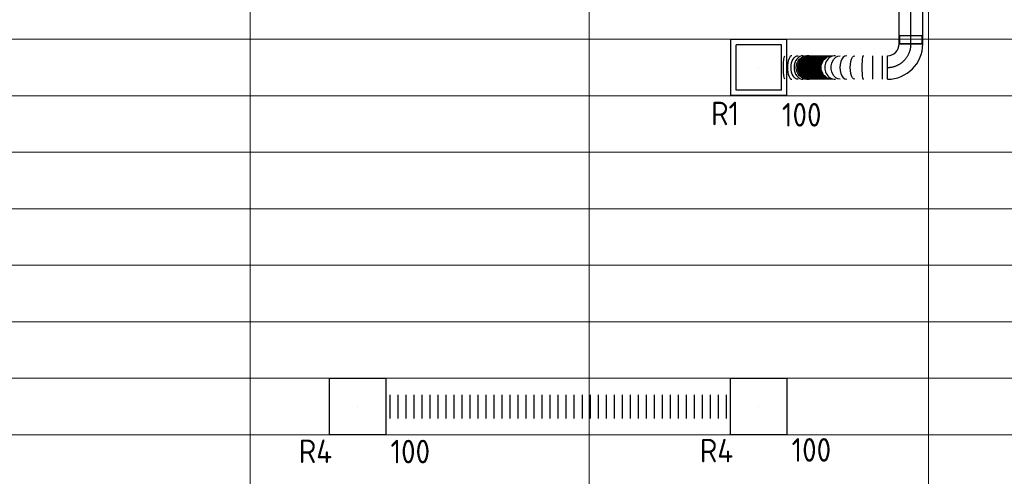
# Model space of a CAD drawing. Header units: millimetres. Extents: x -72412 to 16313, y -1015 to 52998.
# Tile 44 of 64: x -35347 to -30121, y 14909 to 17333. Entities that reach past the tile are written whole.
import ezdxf
from ezdxf.enums import TextEntityAlignment as Align

# ---------------------------------------------------------------- set-up
doc = ezdxf.new("R2010")
doc.units = ezdxf.units.MM
doc.header["$LTSCALE"] = 50
doc.linetypes.add('CENTER2', pattern=[28.575, 19.05, -3.175, 3.175, -3.175])
for name, color, linetype in [('4plfd', 254, 'Continuous'), ('WL570---_RETOUR', 100, 'Continuous'), ('WL570---_RETOUR_HL', 1, 'Continuous'), ('WL570---_RETOUR_RST', 3, 'Continuous'), ('WL570---_RETOUR_RST_HL', 1, 'Continuous'), ('WL570---_TOEVOER', 200, 'Continuous'), ('WM570---_RETOUR_PR', 2, 'Continuous'), ('WM570---_RETOUR_RST_PR', 1, 'Continuous')]:
    doc.layers.add(name, color=color, linetype=linetype)
doc.styles.add('BURO-025', font='ISO96.shx', dxfattribs={"height": 125})

# ---------------------------------------------------------------- blocks, each defined once
blk = doc.blocks.new('Groep-43')
at = {"color": 8, "linetype": 'Continuous', "lineweight": 13}
for p, q in [((-22154.912, 15699.14), (-73154.912, 15699.14)), ((-22154.912, 15399.14), (-73154.912, 15399.14)), ((-73154.912, 15099.14), (-22154.912, 15099.14)), ((-22154.912, 14799.14), (-73154.912, 14799.14)), ((-22154.912, 14499.14), (-73154.912, 14499.14)), ((-22154.912, 14199.14), (-73154.912, 14199.14)), ((-22154.912, 13899.14), (-73154.912, 13899.14)), ((-22154.912, 13599.14), (-73154.912, 13599.14))]:
    blk.add_line(p, q, dxfattribs=at)
blk = doc.blocks.new('Groep-50')
at = {"color": 8, "linetype": 'Continuous', "lineweight": 13}
for p, q in [((-36854.9, 18999.1), (-36854.9, 7515.9)), ((-35054.9, 18999.1), (-35054.9, 7851)), ((-33254.9, 18999.1), (-33254.9, 8239.8))]:
    blk.add_line(p, q, dxfattribs=at)
at = {"color": 8}
blk.add_blockref('Groep-43', (0, 0), dxfattribs=at)
blk = doc.blocks.new('Block plafond 5e verd')
at = {"layer": '4plfd'}
blk.add_blockref('Groep-50', (73304.9, -19149.1), dxfattribs=at)
blk = doc.blocks.new('*U599')
at = {"color": 0, "ltscale": 10}
for p, q in [((149, 149, -150), (-149, 149, -150)), ((-149, -149, -150), (-149, 149, -150)), ((120, 120, -150), (-120, 120, -150)), ((-120, -120, -150), (-120, 120, -150)), ((120, -120, -150), (120, 120, -150)), ((149, -149, -150), (149, 149, -150)), ((149, -149, -150), (-149, -149, -150)), ((120, -120, -150), (-120, -120, -150))]:
    blk.add_line(p, q, dxfattribs=at)
at = {"layer": 'WL570---_RETOUR_RST_HL', "linetype": 'CENTER2'}
blk.add_circle((0, 0, -150), 0.075, dxfattribs=at)
at = {"layer": 'WL570---_RETOUR_RST', "color": 2, "style": 'BURO-025'}
for tag in ['MC', 'Q']:
    blk.add_attdef(tag, text='', height=125, dxfattribs=at).set_placement((0, 0), align=Align.MIDDLE)
at = {"layer": 'WM570---_RETOUR_RST_PR', "color": 2, "style": 'BURO-025'}
blk.add_attdef('POSNR', text='', height=125, dxfattribs=at).set_placement((0, 0), align=Align.MIDDLE)
blk = doc.blocks.new('*U625')
at = {"color": 0, "ltscale": 10}
for p, q in [((150, 150, -150), (-150, 150, -150)), ((-150, -150, -150), (-150, 150, -150)), ((150, -150, -150), (150, 150, -150)), ((150, -150, -150), (-150, -150, -150))]:
    blk.add_line(p, q, dxfattribs=at)
at = {"layer": 'WL570---_RETOUR_RST_HL', "linetype": 'CENTER2'}
blk.add_circle((0, 0, -150), 0.075, dxfattribs=at)
at = {"layer": 'WL570---_RETOUR_RST', "color": 2, "style": 'BURO-025'}
for tag in ['MC', 'Q']:
    blk.add_attdef(tag, text='', height=125, dxfattribs=at).set_placement((0, 0), align=Align.MIDDLE)
at = {"layer": 'WM570---_RETOUR_RST_PR', "color": 2, "style": 'BURO-025'}
blk.add_attdef('POSNR', text='', height=125, dxfattribs=at).set_placement((0, 0), align=Align.MIDDLE)
blk = doc.blocks.new('*U626')
at = {"color": 0, "ltscale": 10}
for p, q in [((150, 150, -150), (-150, 150, -150)), ((-150, -150, -150), (-150, 150, -150)), ((150, -150, -150), (150, 150, -150)), ((150, -150, -150), (-150, -150, -150))]:
    blk.add_line(p, q, dxfattribs=at)
at = {"layer": 'WL570---_RETOUR_HL', "linetype": 'CENTER2'}
blk.add_circle((0, 0, -150), 0.075, dxfattribs=at)
at = {"layer": 'WL570---_RETOUR', "color": 2, "style": 'BURO-025'}
for tag in ['MC', 'Q']:
    blk.add_attdef(tag, text='', height=125, dxfattribs=at).set_placement((0, 0), align=Align.MIDDLE)
at = {"layer": 'WM570---_RETOUR_PR', "color": 2, "style": 'BURO-025'}
blk.add_attdef('POSNR', text='', height=125, dxfattribs=at).set_placement((0, 0), align=Align.MIDDLE)
blk = doc.blocks.new('*U950')
at = {"color": 0, "ltscale": 10}
for p, q in [((0, 62.5), (0, -62.5)), ((21.3, 62.5), (21.3, -62.5)), ((63.8, 62.5), (63.8, -62.5)), ((106.3, 62.5), (106.3, -62.5)), ((148.9, 62.5), (148.9, -62.5)), ((191.4, 62.5), (191.4, -62.5)), ((233.9, 62.5), (233.9, -62.5)), ((276.5, 62.5), (276.5, -62.5)), ((319, 62.5), (319, -62.5)), ((361.5, 62.5), (361.5, -62.5)), ((404.1, 62.5), (404.1, -62.5)), ((446.6, 62.5), (446.6, -62.5)), ((489.1, 62.5), (489.1, -62.5)), ((531.7, 62.5), (531.7, -62.5)), ((574.2, 62.5), (574.2, -62.5)), ((616.7, 62.5), (616.7, -62.5)), ((659.3, 62.5), (659.3, -62.5)), ((701.8, 62.5), (701.8, -62.5)), ((744.3, 62.5), (744.3, -62.5)), ((786.9, 62.5), (786.9, -62.5)), ((829.4, 62.5), (829.4, -62.5)), ((871.9, 62.5), (871.9, -62.5)), ((914.5, 62.5), (914.5, -62.5)), ((957, 62.5), (957, -62.5)), ((999.5, 62.5), (999.5, -62.5)), ((1042.1, 62.5), (1042.1, -62.5)), ((1084.6, 62.5), (1084.6, -62.5)), ((1127.1, 62.5), (1127.1, -62.5)), ((1169.7, 62.5), (1169.7, -62.5)), ((1212.2, 62.5), (1212.2, -62.5)), ((1254.7, 62.5), (1254.7, -62.5)), ((1297.3, 62.5), (1297.3, -62.5)), ((1339.8, 62.5), (1339.8, -62.5)), ((1382.3, 62.5), (1382.3, -62.5)), ((1424.9, 62.5), (1424.9, -62.5)), ((1467.4, 62.5), (1467.4, -62.5)), ((1509.9, 62.5), (1509.9, -62.5)), ((1552.5, 62.5), (1552.5, -62.5)), ((1595, 62.5), (1595, -62.5)), ((1637.5, 62.5), (1637.5, -62.5)), ((1680.1, 62.5), (1680.1, -62.5)), ((1722.6, 62.5), (1722.6, -62.5)), ((1765.1, 62.5), (1765.1, -62.5)), ((1807.7, 62.5), (1807.7, -62.5)), ((1828.9, 62.5), (1828.9, -62.5))]:
    blk.add_line(p, q, dxfattribs=at)
at = {"layer": 'WM570---_RETOUR_PR', "color": 2, "style": 'BURO-025'}
blk.add_attdef('POSNR', text='', height=125, dxfattribs=at).set_placement((0, 0), align=Align.MIDDLE)
blk = doc.blocks.new('*U951')
at = {"color": 0, "ltscale": 10}
for p, q in [((-59.375, 125, -2700), (-59.375, 169.3, -2700)), ((-59.375, 169.3, -2700), (59.375, 169.3, -2700)), ((59.375, 125, -2700), (59.375, 169.3, -2700)), ((-62.5, 125, -2700), (62.5, 125, -2700)), ((-59.375, 125, -2700), (59.375, 125, -2700)), ((-125, -62.5, -2700), (-125, 62.5, -2700))]:
    blk.add_line(p, q, dxfattribs=at)
for radius in [62.5, 187.5]:
    blk.add_arc((-125, 125, -2700), radius, 270, 360, dxfattribs=at)
at = {"layer": 'WL570---_RETOUR_HL', "linetype": 'CENTER2'}
blk.add_arc((-125, 125, -2700), 125, 270, 0, dxfattribs=at)
at = {"layer": 'WM570---_RETOUR_PR', "color": 2, "style": 'BURO-025'}
blk.add_attdef('POSNR', text='', height=125, dxfattribs=at).set_placement((0, 0), align=Align.MIDDLE)
blk = doc.blocks.new('*U952')
at = {"color": 0, "ltscale": 10}
for p, q in [((0, 62.5, -2700), (0, -62.5, -2700)), ((25.9, 62.5, -2700), (25.9, -62.5, -2700)), ((77.8, 62.5, -2700), (77.8, -62.5, -2700)), ((562.5, 62.5, -2700), (562.5, -62.5, -2700))]:
    blk.add_line(p, q, dxfattribs=at)
for centre, major_axis, ratio, start_param, end_param in [((127.6, 0, -2700), (0, -62.5), 0.126985, 0, 3.141593), ((215.4, 0, -2700), (0, -62.5), 0.595134, 0, 3.141593), ((275.3, 0, -2700), (0, -62.5), 0.91457, 0, 3.141593), ((415.1, 0, -2700), (0, 62.5), 0.991491, 3.141593, 6.283185), ((446.6, 0, -2700), (0, 62.5), 0.779595, 3.141593, 6.283185), ((507.1, 0, -2700), (0, 62.5), 0.372894, 3.141593, 6.283185)]:
    blk.add_ellipse(centre, major_axis=major_axis, ratio=ratio, start_param=start_param, end_param=end_param, dxfattribs=at)
at = {"color": 0, "ltscale": 10, "extrusion": (0, 0, -1)}
for centre, major_axis, ratio, start_param, end_param in [((173.7, 0, -2700), (0, 62.5), 0.372894, 0, 3.141593), ((250, 0, -2700), (0, 62.5), 0.779595, 0, 3.141593), ((289.7, 0, -2700), (0, 62.5), 0.991491, 0, 3.141593), ((292.2, 0, -2700), (0, 62.5), 0.998483, 0, 3.141593), ((294.5, 0, -2700), (0, 62.5), 0.998483, 0, 3.141593), ((296.8, 0, -2700), (0, 62.5), 0.998483, 0, 3.141593), ((299.1, 0, -2700), (0, 62.5), 0.998483, 0, 3.141593), ((301.5, 0, -2700), (0, 62.5), 0.998483, 0, 3.141593), ((303.8, 0, -2700), (0, 62.5), 0.998483, 0, 3.141593), ((306.1, 0, -2700), (0, 62.5), 0.998483, 0, 3.141593), ((308.4, 0, -2700), (0, 62.5), 0.998483, 0, 3.141593), ((310.7, 0, -2700), (0, 62.5), 0.998483, 0, 3.141593), ((313.1, 0, -2700), (0, 62.5), 0.998483, 0, 3.141593), ((315.4, 0, -2700), (0, 62.5), 0.998483, 0, 3.141593), ((317.7, 0, -2700), (0, 62.5), 0.998483, 0, 3.141593), ((320, 0, -2700), (0, 62.5), 0.998483, 0, 3.141593), ((322.4, 0, -2700), (0, 62.5), 0.998483, 0, 3.141593), ((324.7, 0, -2700), (0, 62.5), 0.998483, 0, 3.141593), ((327, 0, -2700), (0, 62.5), 0.998483, 0, 3.141593), ((329.3, 0, -2700), (0, 62.5), 0.998483, 0, 3.141593), ((331.7, 0, -2700), (0, 62.5), 0.998483, 0, 3.141593), ((334, 0, -2700), (0, 62.5), 0.998483, 0, 3.141593), ((336.3, 0, -2700), (0, 62.5), 0.998483, 0, 3.141593), ((338.6, 0, -2700), (0, 62.5), 0.998483, 0, 3.141593), ((340.9, 0, -2700), (0, 62.5), 0.998483, 0, 3.141593), ((343.3, 0, -2700), (0, 62.5), 0.998483, 0, 3.141593), ((345.6, 0, -2700), (0, 62.5), 0.998483, 0, 3.141593), ((347.9, 0, -2700), (0, 62.5), 0.998483, 0, 3.141593), ((350.2, 0, -2700), (0, 62.5), 0.998483, 0, 3.141593), ((352.6, 0, -2700), (0, 62.5), 0.998483, 0, 3.141593), ((354.9, 0, -2700), (0, 62.5), 0.998483, 0, 3.141593), ((357.2, 0, -2700), (0, 62.5), 0.998483, 0, 3.141593), ((359.5, 0, -2700), (0, 62.5), 0.998483, 0, 3.141593), ((361.8, 0, -2700), (0, 62.5), 0.998483, 0, 3.141593), ((364.2, 0, -2700), (0, 62.5), 0.998483, 0, 3.141593), ((366.5, 0, -2700), (0, 62.5), 0.998483, 0, 3.141593), ((368.8, 0, -2700), (0, 62.5), 0.998483, 0, 3.141593), ((371.1, 0, -2700), (0, 62.5), 0.998483, 0, 3.141593), ((373.5, 0, -2700), (0, 62.5), 0.998483, 0, 3.141593), ((375.8, 0, -2700), (0, 62.5), 0.998483, 0, 3.141593), ((378.1, 0, -2700), (0, 62.5), 0.998483, 0, 3.141593), ((380.4, 0, -2700), (0, 62.5), 0.998483, 0, 3.141593), ((382.8, 0, -2700), (0, 62.5), 0.998483, 0, 3.141593), ((385.1, 0, -2700), (0, 62.5), 0.998483, 0, 3.141593), ((387.4, 0, -2700), (0, 62.5), 0.998483, 0, 3.141593), ((389.7, 0, -2700), (0, 62.5), 0.998483, 0, 3.141593), ((392, 0, -2700), (0, 62.5), 0.998483, 0, 3.141593), ((394.4, 0, -2700), (0, 62.5), 0.998483, 0, 3.141593), ((396.7, 0, -2700), (0, 62.5), 0.998483, 0, 3.141593), ((399, 0, -2700), (0, 62.5), 0.998483, 0, 3.141593), ((401.3, 0, -2700), (0, 62.5), 0.998483, 0, 3.141593), ((403.7, 0, -2700), (0, 62.5), 0.998483, 0, 3.141593), ((406, 0, -2700), (0, 62.5), 0.998483, 0, 3.141593), ((408.3, 0, -2700), (0, 62.5), 0.998483, 0, 3.141593), ((410.6, 0, -2700), (0, 62.5), 0.998483, 0, 3.141593), ((412.9, 0, -2700), (0, 62.5), 0.998483, 0, 3.141593), ((426.6, 0, -2700), (0, -62.5), 0.91457, 3.141593, 6.283185), ((474, 0, -2700), (0, -62.5), 0.595134, 3.141593, 6.283185), ((543.6, 0, -2700), (0, -62.5), 0.126985, 3.141593, 6.283185)]:
    blk.add_ellipse(centre, major_axis=major_axis, ratio=ratio, start_param=start_param, end_param=end_param, dxfattribs=at)
at = {"layer": 'WM570---_RETOUR_PR', "color": 2, "style": 'BURO-025'}
blk.add_attdef('POSNR', text='', height=125, dxfattribs=at).set_placement((0, 0), align=Align.MIDDLE)
blk = doc.blocks.new('*U954')
at = {"color": 0, "ltscale": 10}
for p, q in [((0, 62.5, -2700), (1074.7, 62.5, -2700)), ((0, -62.5, -2700), (0, 62.5, -2700)), ((0, -62.5, -2700), (1074.7, -62.5, -2700))]:
    blk.add_line(p, q, dxfattribs=at)
at = {"layer": 'WL570---_RETOUR_HL', "linetype": 'CENTER2'}
blk.add_line((0, 0, -2700), (1074.7, 0, -2700), dxfattribs=at)
at = {"layer": 'WM570---_RETOUR_PR', "color": 2, "style": 'BURO-025'}
blk.add_attdef('POSNR', text='', height=125, dxfattribs=at).set_placement((0, 0), align=Align.MIDDLE)

msp = doc.modelspace()

# ---------------------------------------------------------------- block references
at = {"layer": 'WL570---_RETOUR'}
for name, p, rotation in [('*U954', (-30616.2, 17204.1, 2700), 90), ('*U952', (-30741.2, 17079.1, 2700), 180), ('*U950', (-31573.6, 15279.1), 180)]:
    msp.add_blockref(name, p, dxfattribs=dict(at, rotation=rotation))
msp.add_blockref('*U951', (-30616.2, 17079.1, 2700), dxfattribs=at)
ref = msp.add_blockref('*U599', (-31423.6, 17079.1, 150), dxfattribs=at)
ref.add_attrib('Q', '100', dxfattribs={"layer": 'WL570---_RETOUR_RST', "color": 2, "height": 125, "style": 'BURO-025'}).set_placement((-31196, 16828), align=Align.MIDDLE)
ref.add_attrib('MC', 'R1', dxfattribs={"layer": 'WL570---_RETOUR_RST', "color": 2, "height": 125, "style": 'BURO-025'}).set_placement((-31602.5, 16835.1), align=Align.MIDDLE)
ref = msp.add_blockref('*U626', (-33552.6, 15279.1, 150), dxfattribs=at)
ref.add_attrib('POSNR', 'R4', dxfattribs={"layer": 'WM570---_RETOUR_PR', "color": 2, "height": 125, "style": 'BURO-025'}).set_placement((-33777.1, 15042.1), align=Align.MIDDLE)
ref.add_attrib('Q', '100', dxfattribs={"color": 2, "height": 125, "style": 'BURO-025'}).set_placement((-33273.8, 15040.4), align=Align.MIDDLE)
ref = msp.add_blockref('*U625', (-31423.6, 15279.1, 150), dxfattribs=at)
ref.add_attrib('POSNR', 'R4', dxfattribs={"layer": 'WM570---_RETOUR_RST_PR', "color": 2, "height": 125, "style": 'BURO-025'}).set_placement((-31648.2, 15045.8), align=Align.MIDDLE)
ref.add_attrib('Q', '100', dxfattribs={"layer": 'WL570---_RETOUR_RST', "color": 2, "height": 125, "style": 'BURO-025'}).set_placement((-31144.9, 15049.3), align=Align.MIDDLE)
at = {"layer": 'WL570---_TOEVOER'}
msp.add_blockref('Block plafond 5e verd', (-70573.6, 20679.1), dxfattribs=at)

doc.saveas('drawing.dxf')
